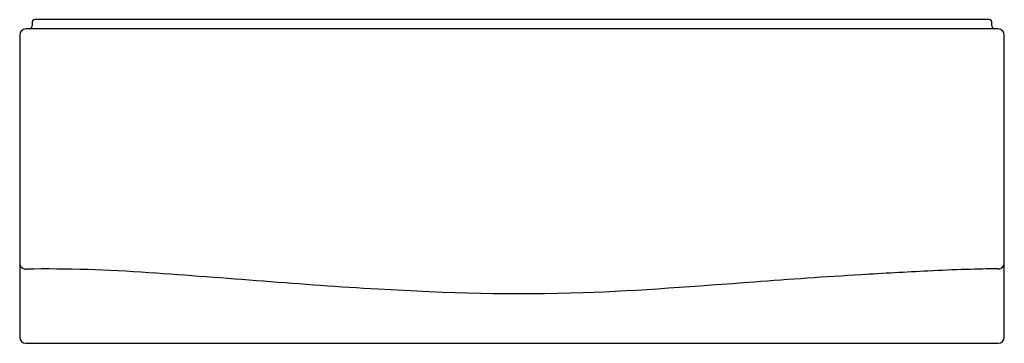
# Model space of a CAD drawing. Header units: millimetres. Extents: x 4421.41 to 4423, y 1889.33 to 1889.86.
import ezdxf

# ---------------------------------------------------------------- set-up
doc = ezdxf.new("R2010")
doc.units = ezdxf.units.MM
doc.layers.add('SANINDUSA', color=3, linetype='Continuous')

msp = doc.modelspace()

# ---------------------------------------------------------------- linework, layer by layer
at = {"layer": 'SANINDUSA'}
for p, q in [((4421.4281, 1889.8539), (4421.4281, 1889.8489)), ((4422.9781, 1889.8589), (4421.4331, 1889.8589)), ((4422.9831, 1889.8489), (4422.9831, 1889.8539)), ((4422.9931, 1889.8439), (4421.4181, 1889.8439)), ((4421.4081, 1889.8339), (4421.4081, 1889.4641)), ((4423.0031, 1889.4645), (4423.0031, 1889.8339)), ((4421.4081, 1889.4641), (4421.4081, 1889.3439)), ((4423.0031, 1889.3439), (4423.0031, 1889.4645)), ((4421.4181, 1889.3339), (4422.9931, 1889.3339))]:
    msp.add_line(p, q, dxfattribs=at)
for centre, radius, start, end in [((4421.4331, 1889.8539), 0.005, 90, 180), ((4422.9781, 1889.8539), 0.005, 0, 90), ((4421.4181, 1889.8339), 0.01, 90, 180), ((4421.4231, 1889.8489), 0.005, 270, 0), ((4422.9881, 1889.8489), 0.005, 180, 270), ((4422.9931, 1889.8339), 0.01, 0, 90), ((4421.4181, 1889.4641), 0.01, 180, 235.7578), ((4421.4179, 1889.4643), 0.0101, 237.4519, 271.1422), ((4421.4181, 1889.4641), 0.00985, 270, 270.9852), ((4422.9931, 1889.4645), 0.00985, 269.4647, 270), ((4422.9933, 1889.4647), 0.0101, 268.8587, 302.5516), ((4422.9931, 1889.4645), 0.01, 304.2422, 0), ((4421.4181, 1889.3439), 0.01, 180, 270), ((4422.9931, 1889.3439), 0.01, 270, 0)]:
    msp.add_arc(centre, radius, start, end, dxfattribs=at)
msp.add_open_spline([(4422.993, 1889.4546), (4422.9759, 1889.4548), (4422.9591, 1889.4542), (4422.9196, 1889.453), (4422.902, 1889.4521), (4422.8433, 1889.4493), (4422.8072, 1889.4473), (4422.7133, 1889.4416), (4422.6555, 1889.4375), (4422.5053, 1889.4264), (4422.413, 1889.4189), (4422.21, 1889.4119), (4422.0992, 1889.4151), (4421.8647, 1889.4288), (4421.7411, 1889.4399), (4421.5512, 1889.4529), (4421.4847, 1889.4554), (4421.4183, 1889.4542)], degree=3, knots=[0, 0, 0, 0, 5.057351, 5.057351, 11.835055, 11.835055, 22.679381, 22.679381, 40.030303, 40.030303, 67.791778, 67.791778, 101.088745, 101.088745, 138.266191, 138.266191, 158.159913, 158.159913, 158.159913, 158.159913], dxfattribs=at)

doc.saveas('drawing.dxf')
